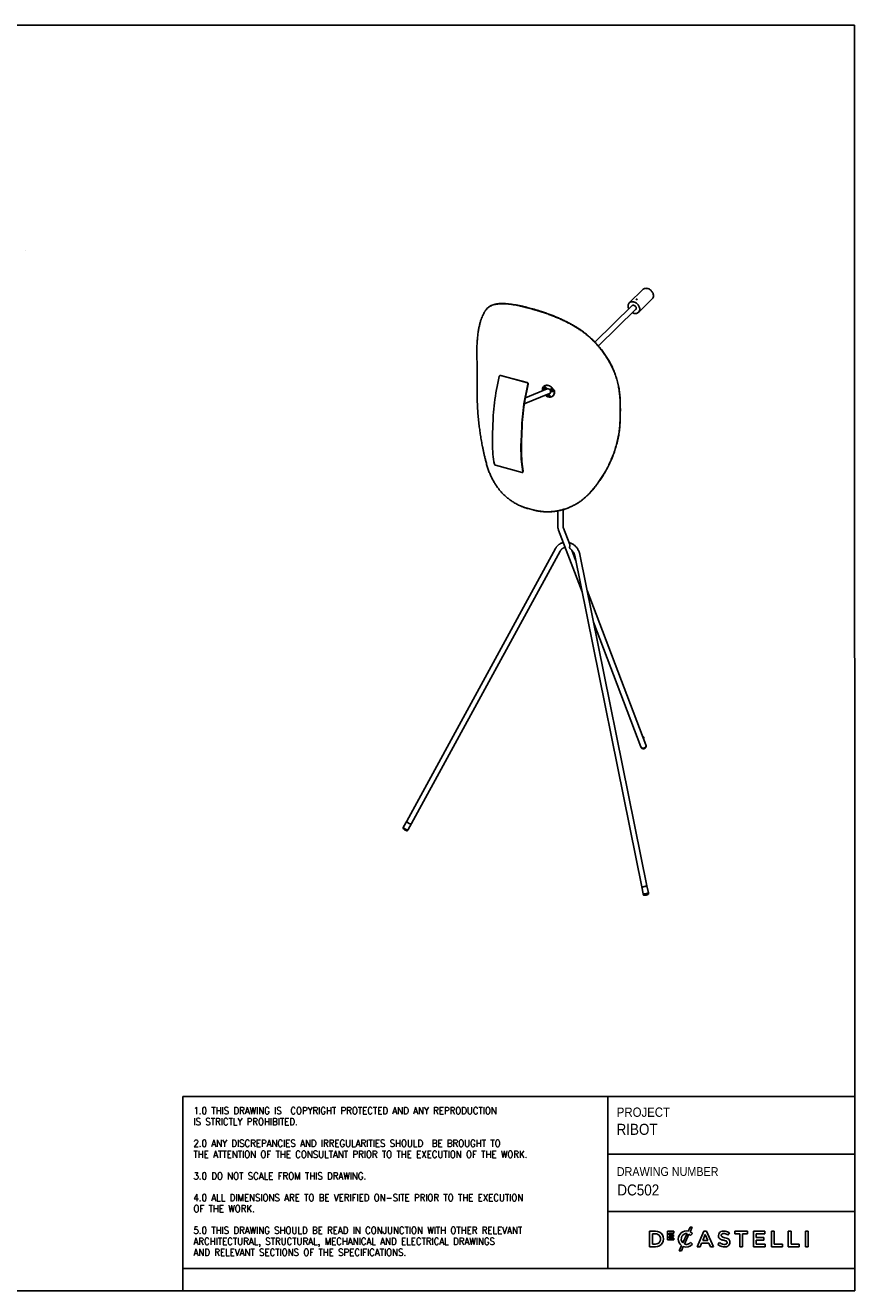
# Model space of a CAD drawing. Header units: millimetres. Extents: x -153 to 5997, y 107 to 4412.
# Tile 7 of 7: x 3174 to 5997, y 107 to 4412. Entities that reach past the tile are written whole.
import ezdxf

# ---------------------------------------------------------------- set-up
doc = ezdxf.new("R2010")
doc.units = ezdxf.units.MM
doc.header["$LTSCALE"] = 15
doc.linetypes.add('SLD-Solido', pattern=[0])
for name, color, linetype in [('NOTE', 3, 'SLD-Solido'), ('QUOTE', 1, 'SLD-Solido'), ('SCHIZZI', 9, 'Continuous')]:
    doc.layers.add(name, color=color, linetype=linetype)
doc.styles.add('SLDTEXTSTYLE0', font='GOTHIC.TTF', dxfattribs={"width": 0.913})
doc.styles.add('SLDTEXTSTYLE1', font='romans__.ttf', dxfattribs={"width": 0.893})

msp = doc.modelspace()

# ---------------------------------------------------------------- linework, layer by layer
for p, q in [((3173.87, 3645.9), (3173.87, 3646.3)), ((5276.18, 3513.12), (5229.51, 3467.57)), ((4899.96, 3446.14), (4882.21, 3450.9)), ((4900.33, 3447.03), (4882.58, 3451.79)), ((5239.67, 3458.62), (5112.26, 3334.26)), ((5124.4, 3320.95), (5252.25, 3445.74)), ((5260.95, 3435.36), (5307.61, 3480.92)), ((4792.26, 3220.29), (4791.06, 3220.45)), ((4881.71, 3196.16), (4791.5, 3220.36)), ((4792.26, 3220.27), (4792.71, 3220.21)), ((4882.92, 3196.01), (4792.71, 3220.21)), ((4872.34, 3124.05), (4958.47, 3159.63)), ((4949.55, 3175.42), (4875.81, 3144.96)), ((4939.66, 3184.66), (4938.3, 3183.33)), ((4939.38, 3180.26), (4939.15, 3180.03)), ((4942.77, 3180.1), (4939.89, 3175.25)), ((4940.13, 3175.48), (4939.89, 3175.25)), ((4940.56, 3176.04), (4940.13, 3175.48)), ((4943.04, 3180.22), (4940.56, 3176.04)), ((4940.69, 3174.66), (4943.57, 3179.51)), ((4942.77, 3180.1), (4943.01, 3180.33)), ((4943.01, 3180.33), (4943.04, 3180.22)), ((4943.8, 3179.73), (4943.57, 3179.51)), ((4944.32, 3174.73), (4944.55, 3174.96)), ((4951.71, 3156.38), (4951.48, 3156.15)), ((4955.11, 3156.22), (4952.23, 3151.37)), ((4952.46, 3151.6), (4952.23, 3151.37)), ((4952.89, 3152.16), (4952.46, 3151.6)), ((4955.37, 3156.34), (4952.89, 3152.16)), ((4953.02, 3150.78), (4955.9, 3155.63)), ((4955.11, 3156.22), (4955.34, 3156.45)), ((4955.34, 3156.45), (4955.37, 3156.34)), ((4956.13, 3155.85), (4955.9, 3155.63)), ((4956.65, 3150.85), (4956.88, 3151.08)), ((4960.58, 3161.18), (4961.02, 3161.45)), ((4960.99, 3161.75), (4961.33, 3161.95)), ((4961.95, 3164.81), (4962.08, 3165.09)), ((4963.89, 3173.68), (4963.66, 3173.45)), ((4967.28, 3173.53), (4964.4, 3168.68)), ((4964.64, 3168.91), (4964.4, 3168.68)), ((4965.07, 3169.47), (4964.64, 3168.91)), ((4967.55, 3173.65), (4965.07, 3169.47)), ((4965.2, 3168.08), (4968.08, 3172.93)), ((4967.28, 3173.53), (4967.52, 3173.76)), ((4967.52, 3173.76), (4967.55, 3173.65)), ((4968.31, 3173.16), (4968.08, 3172.93)), ((4968.82, 3168.16), (4969.06, 3168.39)), ((4969.73, 3151.13), (4971.09, 3152.46)), ((4766.3, 3074.33), (4764.07, 3020.68)), ((4863.58, 3048.24), (4861.36, 2994.59)), ((4864.98, 3049.38), (4862.75, 2995.73)), ((4864.63, 2890.83), (4774.42, 2915.03)), ((4867.43, 2891.41), (4868.76, 2893.47)), ((4884.77, 2767.97), (4902.52, 2763.21)), ((4885.14, 2767.81), (4902.89, 2763.05)), ((4986.55, 2760.09), (4986.55, 2708.21)), ((5004.55, 2708.21), (5004.55, 2764.33)), ((4988.66, 2694.83), (5068.89, 2483.94)), ((5026.78, 2645.24), (5005.49, 2701.23)), ((4978.67, 2631.95), (4472.32, 1704.72)), ((5046.99, 2592.12), (5034.01, 2626.26)), ((4488.11, 1696.09), (4994.46, 2623.32)), ((5043.8, 2607.9), (5271.87, 1481.07)), ((5289.51, 1484.64), (5061.44, 2611.47)), ((5286.18, 1963.39), (5086.24, 2488.96)), ((5108.13, 2380.78), (5269.35, 1956.99)), ((5277.42, 1986.41), (5277.74, 1987.32)), ((5278.57, 1986.73), (5278.99, 1987.52)), ((5269.35, 1956.99), (5270.13, 1954.94)), ((5286.96, 1961.34), (5286.18, 1963.39)), ((4461.39, 1684.71), (4459.78, 1681.77)), ((4472.32, 1704.72), (4461.39, 1684.71)), ((4477.19, 1676.09), (4488.11, 1696.09)), ((4475.53, 1673.06), (4475.58, 1673.14)), ((4475.58, 1673.14), (4477.19, 1676.09)), ((5271.87, 1481.07), (5276.79, 1456.75)), ((5289.48, 1484.5), (5289.51, 1484.64)), ((5294.43, 1460.33), (5289.51, 1484.64)), ((5276.79, 1456.75), (5277.51, 1453.18)), ((5278.69, 1452.51), (5278.29, 1452.57)), ((5294.4, 1460.19), (5294.43, 1460.33)), ((5295.16, 1456.75), (5294.43, 1460.33))]:
    msp.add_line(p, q)
at = {"flags": 128}
for points in [[(5311.8, 3491.68), (5311.63, 3494.14), (5311.15, 3496.65), (5310.37, 3499.16), (5309.3, 3501.64), (5307.96, 3504.05), (5306.36, 3506.34), (5304.53, 3508.49), (5302.5, 3510.46), (5300.31, 3512.21), (5297.98, 3513.73), (5295.56, 3514.98), (5293.08, 3515.95), (5290.58, 3516.62), (5288.1, 3516.98), (5285.68, 3517.03), (5283.36, 3516.76), (5281.18, 3516.18), (5279.16, 3515.29), (5277.34, 3514.12), (5276.18, 3513.12)], [(5265.13, 3446.13), (5264.96, 3448.59), (5264.49, 3451.1), (5263.7, 3453.61), (5262.63, 3456.09), (5261.29, 3458.5), (5259.69, 3460.79), (5257.86, 3462.94), (5255.83, 3464.91), (5253.64, 3466.66), (5251.31, 3468.18), (5248.89, 3469.43), (5246.41, 3470.4), (5243.91, 3471.07), (5241.43, 3471.43), (5239.01, 3471.48), (5236.69, 3471.21), (5234.51, 3470.63), (5232.49, 3469.74), (5230.67, 3468.57), (5229.09, 3467.13), (5227.76, 3465.44), (5226.7, 3463.54), (5225.94, 3461.44), (5225.48, 3459.18), (5225.33, 3456.8), (5225.5, 3454.34), (5225.97, 3451.83), (5226.75, 3449.32), (5227.76, 3446.99)], [(5253.28, 3449.31), (5253.11, 3450.92), (5252.61, 3452.56), (5251.82, 3454.15), (5250.75, 3455.64), (5249.46, 3456.95), (5248, 3458.04), (5246.42, 3458.86), (5244.79, 3459.37), (5243.18, 3459.57), (5241.66, 3459.43), (5240.28, 3458.96), (5239.1, 3458.19), (5238.21, 3457.19)], [(5240.33, 3434.11), (5241.57, 3433.5), (5244.05, 3432.53), (5246.55, 3431.86), (5249.03, 3431.5), (5251.45, 3431.46), (5253.77, 3431.72), (5255.95, 3432.31), (5257.97, 3433.19), (5259.78, 3434.36), (5261.37, 3435.8), (5262.7, 3437.49), (5263.76, 3439.4), (5264.52, 3441.49), (5264.98, 3443.75), (5265.13, 3446.13)], [(4711.13, 3276.69), (4711.58, 3266.17), (4711.91, 3255.52), (4712.13, 3244.75), (4712.23, 3233.87), (4712.21, 3222.87), (4712.08, 3211.76), (4711.83, 3200.55), (4711.46, 3189.23)], [(4787.02, 3217.43), (4784.4, 3206.15), (4781.94, 3194.87), (4779.64, 3183.61), (4777.51, 3172.36), (4775.56, 3161.15), (4773.77, 3149.99), (4772.17, 3138.89), (4770.74, 3127.87), (4769.49, 3116.94), (4768.42, 3106.1), (4767.53, 3095.39), (4766.82, 3084.79), (4766.3, 3074.33)], [(4884.31, 3191.33), (4881.68, 3180.06), (4879.22, 3168.78), (4876.93, 3157.51), (4874.8, 3146.26), (4872.84, 3135.05), (4871.06, 3123.89), (4869.45, 3112.8), (4868.02, 3101.78), (4866.77, 3090.84), (4865.7, 3080.01), (4864.81, 3069.29), (4864.11, 3058.69), (4863.58, 3048.24)], [(4885.51, 3191.18), (4882.91, 3180), (4880.47, 3168.83), (4878.2, 3157.66), (4876.09, 3146.52), (4874.15, 3135.41), (4872.39, 3124.35), (4870.79, 3113.35), (4869.38, 3102.43), (4868.14, 3091.6), (4867.08, 3080.86), (4866.2, 3070.24), (4865.5, 3059.74), (4864.98, 3049.38)], [(4943.7, 3153.53), (4945.6, 3152.03), (4947.93, 3150.52), (4950.35, 3149.26), (4952.83, 3148.3), (4955.33, 3147.63), (4957.81, 3147.26), (4960.23, 3147.22), (4962.55, 3147.49), (4964.74, 3148.07), (4966.75, 3148.95), (4968.57, 3150.12), (4970.15, 3151.56), (4971.48, 3153.25), (4972.54, 3155.16), (4973.3, 3157.26), (4973.76, 3159.51), (4973.91, 3161.89), (4973.74, 3164.35), (4973.27, 3166.86), (4972.49, 3169.37), (4971.41, 3171.85), (4970.07, 3174.26), (4968.47, 3176.55), (4966.64, 3178.7), (4964.61, 3180.67), (4962.42, 3182.42), (4960.09, 3183.94), (4957.67, 3185.19), (4955.19, 3186.16), (4952.69, 3186.83), (4950.21, 3187.19), (4947.79, 3187.24), (4945.47, 3186.97), (4943.29, 3186.39), (4941.27, 3185.51), (4939.46, 3184.34), (4937.87, 3182.89), (4936.54, 3181.21), (4935.48, 3179.3), (4934.72, 3177.2), (4934.26, 3174.94), (4934.11, 3172.57), (4934.11, 3172.57)], [(4934.11, 3172.57), (4934.28, 3170.1), (4934.42, 3169.17)], [(4944.19, 3180.88), (4943.05, 3181.65), (4941.82, 3182.16), (4940.58, 3182.36), (4939.42, 3182.25), (4938.4, 3181.84), (4937.6, 3181.15), (4937.05, 3180.21), (4936.79, 3179.11), (4936.85, 3177.89), (4937.21, 3176.64), (4937.86, 3175.44), (4938.75, 3174.36), (4939.83, 3173.47), (4941.03, 3172.82), (4942.27, 3172.46), (4942.35, 3172.45)], [(4939.89, 3175.25), (4939.14, 3176.15), (4938.64, 3177.17), (4938.46, 3178.21), (4938.61, 3179.17), (4939.07, 3179.95), (4939.8, 3180.46), (4940.72, 3180.67), (4941.75, 3180.55), (4942.77, 3180.1)], [(4943.57, 3179.51), (4944.32, 3178.61), (4944.82, 3177.59), (4945, 3176.55), (4944.86, 3175.59), (4944.39, 3174.81), (4943.66, 3174.3), (4942.74, 3174.09), (4941.71, 3174.21), (4940.69, 3174.66)], [(4943.8, 3179.73), (4944.56, 3178.84), (4945.05, 3177.82), (4945.24, 3176.78), (4945.09, 3175.82), (4944.63, 3175.04), (4944.55, 3174.96)], [(4949.22, 3155.81), (4949.11, 3154.83), (4949.27, 3153.59), (4949.73, 3152.35), (4950.46, 3151.18), (4951.42, 3150.15), (4952.55, 3149.34), (4953.77, 3148.79), (4955.01, 3148.53), (4956.19, 3148.59), (4957.23, 3148.95), (4958.08, 3149.6), (4958.67, 3150.5), (4958.98, 3151.58), (4958.97, 3152.78), (4958.66, 3154.03), (4958.06, 3155.25), (4957.21, 3156.36), (4956.16, 3157.28), (4954.97, 3157.97), (4954.72, 3158.08)], [(4952.23, 3151.37), (4951.47, 3152.27), (4950.97, 3153.29), (4950.79, 3154.33), (4950.94, 3155.29), (4951.4, 3156.07), (4952.13, 3156.58), (4953.05, 3156.79), (4954.08, 3156.67), (4955.11, 3156.22)], [(4955.9, 3155.63), (4956.66, 3154.73), (4957.15, 3153.71), (4957.33, 3152.67), (4957.19, 3151.71), (4956.73, 3150.93), (4956, 3150.42), (4955.07, 3150.21), (4954.04, 3150.33), (4953.02, 3150.78)], [(4956.13, 3155.85), (4956.89, 3154.96), (4957.38, 3153.94), (4957.57, 3152.9), (4957.42, 3151.94), (4956.96, 3151.16), (4956.88, 3151.08)], [(4957.48, 3159.22), (4958.52, 3159.52), (4959.74, 3160.16), (4960.74, 3161.08), (4961.48, 3162.23), (4961.93, 3163.58), (4962.08, 3165.06), (4961.92, 3166.63), (4961.7, 3167.51)], [(4968.73, 3165.98), (4969.72, 3166.44), (4970.49, 3167.18), (4970.99, 3168.14), (4971.19, 3169.28), (4971.08, 3170.5), (4970.67, 3171.75), (4969.98, 3172.94), (4969.05, 3173.99), (4967.95, 3174.85), (4966.74, 3175.44), (4965.5, 3175.75), (4964.3, 3175.75), (4963.23, 3175.44), (4962.35, 3174.83), (4961.71, 3173.97), (4961.35, 3172.92), (4961.31, 3171.73), (4961.57, 3170.48), (4962.13, 3169.25), (4962.94, 3168.12), (4963.96, 3167.16), (4965.13, 3166.43), (4966.36, 3165.97), (4967.59, 3165.82), (4968.73, 3165.98)], [(4964.4, 3168.68), (4963.65, 3169.57), (4963.15, 3170.59), (4962.97, 3171.64), (4963.11, 3172.59), (4963.58, 3173.37), (4964.31, 3173.89), (4965.23, 3174.1), (4966.26, 3173.97), (4967.28, 3173.53)], [(4968.08, 3172.93), (4968.83, 3172.04), (4969.33, 3171.02), (4969.51, 3169.97), (4969.37, 3169.02), (4968.9, 3168.24), (4968.17, 3167.72), (4967.25, 3167.51), (4966.22, 3167.64), (4965.2, 3168.08)], [(4969.73, 3170.44), (4969.89, 3170.77), (4970, 3171.6), (4969.78, 3172.5), (4969.26, 3173.34), (4968.51, 3174.02), (4967.64, 3174.44), (4966.75, 3174.55), (4965.98, 3174.32), (4965.96, 3174.31)], [(4968.31, 3173.16), (4969.07, 3172.26), (4969.56, 3171.24), (4969.75, 3170.2), (4969.6, 3169.24), (4969.14, 3168.47), (4969.06, 3168.39)], [(4971.13, 3152.49), (4971.55, 3152.93), (4972.88, 3154.62), (4973.94, 3156.52), (4974.7, 3158.62), (4975.16, 3160.88), (4975.31, 3163.26), (4975.14, 3165.72), (4974.67, 3168.23), (4973.89, 3170.74), (4973.57, 3171.54)], [(5197.89, 3058.75), (5198.26, 3070.06), (5198.5, 3081.27), (5198.64, 3092.38), (5198.65, 3103.38), (5198.56, 3114.27), (5198.34, 3125.04), (5198.01, 3135.68), (5197.56, 3146.2)], [(5198.36, 3059.13), (5198.72, 3070.47), (5198.97, 3081.7), (5199.1, 3092.82), (5199.12, 3103.84), (5199.02, 3114.74), (5198.81, 3125.52), (5198.47, 3136.19), (5198.03, 3146.72)], [(4764.07, 3020.68), (4763.74, 3010.45), (4763.58, 3000.38), (4763.61, 2990.48), (4763.82, 2980.76), (4764.21, 2971.23), (4764.78, 2961.91), (4765.53, 2952.8), (4766.46, 2943.92), (4767.58, 2935.28), (4768.86, 2926.88), (4770.33, 2918.74)], [(4861.36, 2994.59), (4861.02, 2984.35), (4860.87, 2974.28), (4860.89, 2964.38), (4861.1, 2954.66), (4861.49, 2945.13), (4862.06, 2935.81), (4862.82, 2926.71), (4863.75, 2917.83), (4864.86, 2909.18), (4866.15, 2900.79), (4867.61, 2892.64)], [(4862.75, 2995.73), (4862.42, 2985.59), (4862.27, 2975.6), (4862.29, 2965.79), (4862.5, 2956.16), (4862.89, 2946.72), (4863.45, 2937.48), (4864.2, 2928.46), (4865.12, 2919.66), (4866.22, 2911.1), (4867.5, 2902.77), (4868.95, 2894.71)], [(4860.39, 2776.39), (4860.59, 2776.3), (4860.79, 2776.21)], [(5275.54, 1991.34), (5276.03, 1991), (5277.1, 1990.11), (5277.93, 1989.2), (5278.48, 1988.31), (5278.71, 1987.5), (5278.61, 1986.81), (5278.19, 1986.28), (5277.58, 1985.98)], [(5275.84, 1990.56), (5276.52, 1989.97), (5277.24, 1989.14), (5277.68, 1988.34), (5277.8, 1987.63), (5277.74, 1987.32)], [(5269.35, 1956.99), (5269.82, 1956.04), (5270.74, 1954.87), (5271.95, 1953.92), (5273.4, 1953.23), (5275.03, 1952.82), (5276.76, 1952.72), (5278.54, 1952.92), (5280.29, 1953.42), (5281.94, 1954.19), (5283.41, 1955.21), (5284.65, 1956.44), (5285.61, 1957.82), (5286.25, 1959.29), (5286.54, 1960.81), (5286.48, 1962.29), (5286.18, 1963.39)], [(5270.13, 1954.94), (5270.6, 1953.99), (5271.52, 1952.82), (5272.73, 1951.87), (5274.18, 1951.18), (5275.8, 1950.77), (5277.54, 1950.67), (5279.32, 1950.87), (5281.07, 1951.37), (5282.71, 1952.14), (5284.19, 1953.17), (5285.43, 1954.39), (5286.39, 1955.77), (5287.03, 1957.24), (5287.32, 1958.76), (5287.26, 1960.24), (5286.96, 1961.34)], [(5274.02, 1953.03), (5275.7, 1952.75), (5277.46, 1952.76), (5279.24, 1953.08), (5280.96, 1953.69), (5282.54, 1954.57), (5283.93, 1955.68), (5285.07, 1956.97), (5285.9, 1958.39), (5286.41, 1959.89), (5286.56, 1961.4), (5286.35, 1962.86), (5286.18, 1963.39)], [(4474.85, 1672.56), (4474.8, 1672.52), (4474.09, 1672.1), (4473.11, 1671.9), (4471.9, 1671.9), (4470.51, 1672.12), (4469, 1672.54), (4467.42, 1673.14), (4465.85, 1673.91), (4464.34, 1674.81), (4462.96, 1675.8), (4461.76, 1676.85), (4460.8, 1677.9), (4460.12, 1678.92), (4459.73, 1679.87), (4459.65, 1680.53)], [(4461.39, 1684.71), (4461.21, 1684.13), (4461.28, 1683.27), (4461.68, 1682.29), (4462.39, 1681.24), (4463.38, 1680.15), (4464.61, 1679.07), (4466.04, 1678.04), (4467.6, 1677.11), (4469.23, 1676.32), (4470.86, 1675.69), (4472.42, 1675.26), (4473.86, 1675.03), (4475.11, 1675.03), (4476.12, 1675.24), (4476.86, 1675.67), (4477.19, 1676.09)], [(4477.19, 1676.09), (4476.75, 1675.58), (4475.96, 1675.19), (4474.9, 1675.01), (4473.61, 1675.06), (4472.15, 1675.32), (4470.56, 1675.79), (4468.93, 1676.45), (4467.31, 1677.27), (4465.77, 1678.22), (4464.37, 1679.26), (4463.18, 1680.35), (4462.24, 1681.43), (4461.58, 1682.48), (4461.24, 1683.44), (4461.23, 1684.27), (4461.39, 1684.71)], [(4488.11, 1696.09), (4487.61, 1695.54), (4486.79, 1695.17), (4485.71, 1695.02), (4484.4, 1695.08), (4482.92, 1695.37), (4481.33, 1695.86), (4479.69, 1696.54), (4478.07, 1697.37), (4476.55, 1698.33), (4475.17, 1699.38), (4474, 1700.47), (4473.08, 1701.55), (4472.46, 1702.59), (4472.15, 1703.54), (4472.17, 1704.36), (4472.32, 1704.72)], [(4488.11, 1696.09), (4487.67, 1695.59), (4486.89, 1695.2), (4485.83, 1695.02), (4484.54, 1695.07), (4483.07, 1695.33), (4481.49, 1695.8), (4479.85, 1696.46), (4478.23, 1697.28), (4476.69, 1698.23), (4475.3, 1699.27), (4474.11, 1700.35), (4473.16, 1701.44), (4472.51, 1702.49), (4472.17, 1703.45), (4472.16, 1704.28), (4472.32, 1704.72)], [(5271.87, 1481.07), (5272.07, 1480.9), (5272.62, 1480.79), (5273.5, 1480.76), (5274.67, 1480.83), (5276.1, 1480.97), (5277.71, 1481.19), (5279.44, 1481.48), (5281.22, 1481.83), (5282.99, 1482.22), (5284.65, 1482.63), (5286.16, 1483.05), (5287.44, 1483.47), (5288.45, 1483.86), (5289.14, 1484.21), (5289.48, 1484.5)], [(5288.08, 1483.71), (5286.96, 1483.3), (5285.58, 1482.88), (5284.01, 1482.46), (5282.29, 1482.06), (5280.51, 1481.68), (5278.74, 1481.36), (5277.05, 1481.09), (5275.5, 1480.9), (5274.17, 1480.79), (5273.11, 1480.76), (5272.36, 1480.82), (5271.94, 1480.96), (5271.87, 1481.07)], [(5276.79, 1456.75), (5276.99, 1456.58), (5277.54, 1456.47), (5278.42, 1456.45), (5279.6, 1456.51), (5281.02, 1456.66), (5282.63, 1456.88), (5284.36, 1457.17), (5286.15, 1457.51), (5287.91, 1457.9), (5289.58, 1458.31), (5291.08, 1458.74), (5292.36, 1459.15), (5293.37, 1459.54), (5294.06, 1459.89), (5294.4, 1460.19)], [(5276.79, 1456.75), (5276.79, 1456.75), (5277.03, 1456.57), (5277.61, 1456.47)], [(5277.61, 1456.47), (5278.52, 1456.45), (5279.73, 1456.52), (5281.17, 1456.67), (5282.8, 1456.9), (5284.54, 1457.2), (5286.32, 1457.55), (5288.08, 1457.94), (5289.73, 1458.36), (5291.22, 1458.78), (5292.48, 1459.19), (5293.45, 1459.58), (5294.11, 1459.92), (5294.41, 1460.21), (5294.43, 1460.33)], [(5294.96, 1456.19), (5294.94, 1456.14), (5294.64, 1455.86), (5294.01, 1455.52), (5293.06, 1455.15), (5291.85, 1454.75), (5290.41, 1454.34), (5288.81, 1453.94), (5287.11, 1453.56), (5285.39, 1453.22), (5283.7, 1452.93), (5282.13, 1452.71), (5280.73, 1452.57), (5279.57, 1452.5), (5278.69, 1452.51)]]:
    msp.add_lwpolyline(points, dxfattribs=at)
for centre, radius, start, end in [((5297.19, 3491.16), 14.62, 315.49834, 2.02256), ((5247.55, 3449.05), 5.74, 304.37066, 2.59736), ((4941.24, 3177.94), 2.97, 53.59331, 128.76038), ((4943.43, 3179.03), 4.14, 226.14888, 237.58139), ((4942.52, 3178.64), 2.48, 44.96885, 115.55001), ((4941, 3176.68), 4.09, 47.49884, 60.00192), ((4940.99, 3176.25), 5.63, 336.63763, 55.30968), ((4942.77, 3178.15), 2.71, 335.20049, 56.27048), ((4953.57, 3154.06), 2.97, 53.59331, 128.76038), ((4955.76, 3155.15), 4.14, 226.14888, 237.58139), ((4954.84, 3154.25), 2.94, 337.55275, 111.05732), ((4953.33, 3152.8), 4.09, 48.1508, 60.00567), ((4965.75, 3171.36), 2.97, 53.59331, 128.76038), ((4967.93, 3172.45), 4.14, 226.14888, 237.58139), ((4965.51, 3170.11), 4.09, 48.1508, 60.00567), ((5275.51, 1959.53), 6.66, 202.39583, 257.07499), ((5277.4, 1961.15), 10.49, 266.44804, 315.208), ((5287.77, 1485.74), 2.06, 278.63287, 327.67453), ((5282.61, 1473.37), 21.25, 258.26836, 263.21687), ((5282.61, 1473.37), 21.25, 263.79869, 271.29087), ((5280.01, 1486.08), 33.85, 270.70055, 292.46059), ((5282.61, 1473.37), 21.25, 291.59335, 299.08553), ((5282.61, 1473.37), 21.25, 299.66735, 304.61585)]:
    msp.add_arc(centre, radius, start, end)
for start_param, end_param in [(5.4591601, 6.0498342), (2.9082416, 5.4591601)]:
    msp.add_ellipse((4954.01, 3167.53), major_axis=(-5.86, 7.05), ratio=0.7635278, start_param=start_param, end_param=end_param)
for points, knots in [([(4742.19, 3444.37), (4741.69, 3443.66), (4740.75, 3442.32), (4739.43, 3440.38), (4738.3, 3438.66), (4737.24, 3436.98), (4735.83, 3434.59), (4734.02, 3431.33), (4731.41, 3426.17), (4728.47, 3419.58), (4725.16, 3410.79), (4722.03, 3400.8), (4719.18, 3389.49), (4716.64, 3376.89), (4714.48, 3362.86), (4712.76, 3347.34), (4711.56, 3330.95), (4710.89, 3313.7), (4710.7, 3295.67), (4710.99, 3283.02), (4711.13, 3276.69)], [0, 0, 0, 0, 0.0213477, 0.0402268, 0.0566379, 0.070582, 0.0875027, 0.1219506, 0.1567871, 0.218331, 0.2799993, 0.3533944, 0.4266798, 0.4999639, 0.5833782, 0.6667719, 0.7499779, 0.8331491, 0.9164389, 1, 1, 1, 1]), ([(4742.6, 3445.18), (4742.1, 3444.46), (4741.16, 3443.12), (4739.85, 3441.18), (4738.72, 3439.46), (4737.66, 3437.77), (4736.4, 3435.64), (4735.48, 3433.96), (4734.92, 3432.91)], [0, 0, 0, 0, 0.1860339, 0.3505564, 0.4935727, 0.6150909, 0.762552, 1, 1, 1, 1]), ([(4882.21, 3450.9), (4880.63, 3451.32), (4877.7, 3452.09), (4873.66, 3453.13), (4869.92, 3454.06), (4866.23, 3454.95), (4862.36, 3455.85), (4858.49, 3456.71), (4852.43, 3458.02), (4844.28, 3459.64), (4833.8, 3461.43), (4823.29, 3462.91), (4812.84, 3463.98), (4802.93, 3464.56), (4793.58, 3464.63), (4784.82, 3464.17), (4776.69, 3463.16), (4769.22, 3461.56), (4762.43, 3459.39), (4756.33, 3456.62), (4750.94, 3453.22), (4746.15, 3449.21), (4743.52, 3445.99), (4742.19, 3444.37)], [0, 0, 0, 0, 0.0234853, 0.0436898, 0.0606186, 0.0799763, 0.0999705, 0.1200014, 0.1400098, 0.1949623, 0.2500218, 0.3126541, 0.3750215, 0.4373896, 0.5000242, 0.5626569, 0.6250243, 0.6873921, 0.7500262, 0.8117081, 0.8737595, 0.9364396, 1, 1, 1, 1]), ([(4882.58, 3451.79), (4881, 3452.2), (4878.07, 3452.97), (4874.03, 3454.01), (4870.29, 3454.95), (4866.6, 3455.83), (4862.73, 3456.73), (4858.86, 3457.59), (4852.79, 3458.9), (4844.65, 3460.52), (4834.18, 3462.31), (4823.66, 3463.79), (4813.22, 3464.86), (4803.31, 3465.43), (4793.96, 3465.49), (4785.2, 3465.03), (4777.08, 3464.01), (4769.61, 3462.41), (4762.83, 3460.23), (4756.73, 3457.45), (4751.35, 3454.05), (4746.56, 3450.02), (4743.93, 3446.8), (4742.6, 3445.18)], [0, 0, 0, 0, 0.0234749, 0.0436705, 0.0605918, 0.0799411, 0.0999267, 0.119949, 0.1399492, 0.1948797, 0.2499193, 0.3125317, 0.3748831, 0.4372397, 0.4998674, 0.5624988, 0.6248705, 0.6872486, 0.7498992, 0.8116035, 0.8736835, 0.9363985, 1, 1, 1, 1]), ([(5095.33, 3349.64), (5092.15, 3352.47), (5085.85, 3358.08), (5075.63, 3366.12), (5064.99, 3373.83), (5053.79, 3381.23), (5042.11, 3388.36), (5029.98, 3395.21), (5017.49, 3401.75), (5004.71, 3407.99), (4991.7, 3413.93), (4978.56, 3419.53), (4965.32, 3424.81), (4951.52, 3429.97), (4937.22, 3434.95), (4925.88, 3438.6), (4917.98, 3441.01), (4913.66, 3442.3), (4909.39, 3443.53), (4904.9, 3444.79), (4901.69, 3445.67), (4899.96, 3446.14)], [0, 0, 0, 0, 0.06356145, 0.12624253, 0.18829486, 0.24997776, 0.31261281, 0.37498163, 0.43735, 0.49998374, 0.56261926, 0.62498841, 0.6873568, 0.74999005, 0.82003485, 0.89001787, 0.91202886, 0.93400161, 0.95266189, 0.97434627, 1, 1, 1, 1]), ([(5095.74, 3350.45), (5092.56, 3353.28), (5086.25, 3358.9), (5076.04, 3366.95), (5065.38, 3374.66), (5054.19, 3382.07), (5042.51, 3389.21), (5030.37, 3396.06), (5017.88, 3402.61), (5005.09, 3408.86), (4992.08, 3414.79), (4978.93, 3420.4), (4965.7, 3425.69), (4951.89, 3430.85), (4937.59, 3435.83), (4926.25, 3439.49), (4918.35, 3441.9), (4914.03, 3443.18), (4909.76, 3444.42), (4905.27, 3445.67), (4902.06, 3446.55), (4900.33, 3447.03)], [0, 0, 0, 0, 0.0636025, 0.1263185, 0.1883995, 0.2501048, 0.3127564, 0.3751355, 0.4375082, 0.5001405, 0.5627693, 0.6251268, 0.6874792, 0.7500926, 0.8201116, 0.890066, 0.9120675, 0.9340308, 0.9526828, 0.9743576, 1, 1, 1, 1]), ([(5255.26, 3480.63), (5255.42, 3480.58), (5255.73, 3480.47), (5256.03, 3480.21), (5256.17, 3479.91), (5256.11, 3479.61), (5255.88, 3479.34), (5255.49, 3479.15), (5254.98, 3479.03), (5254.42, 3479.01), (5253.87, 3479.08), (5253.39, 3479.23), (5253.03, 3479.43), (5252.84, 3479.69), (5252.83, 3479.96), (5253.01, 3480.23), (5253.35, 3480.47), (5253.83, 3480.64), (5254.38, 3480.73), (5254.87, 3480.72), (5255.15, 3480.66), (5255.26, 3480.63)], [0, 0, 0, 0, 0.0535905, 0.1071776, 0.1608548, 0.2145917, 0.2682304, 0.3217661, 0.3753548, 0.4290697, 0.4827872, 0.5363801, 0.5899155, 0.6435495, 0.6972853, 0.750967, 0.8045227, 0.8580772, 0.911757, 0.9654933, 1, 1, 1, 1]), ([(4734.91, 3432.93), (4734.83, 3432.78), (4734.67, 3432.48), (4734.51, 3432.18), (4734.43, 3432.03)], [0, 0, 0, 0, 0.500005, 1, 1, 1, 1]), ([(5197.56, 3146.2), (5197.01, 3152.65), (5195.91, 3165.52), (5192.64, 3184.47), (5188.21, 3203.09), (5182.5, 3221.33), (5175.57, 3239.18), (5167.87, 3255.64), (5159.66, 3270.76), (5151.13, 3284.61), (5141.81, 3298.1), (5133.12, 3309.39), (5125.39, 3318.65), (5118.88, 3326.02), (5113.06, 3332.25), (5108.3, 3337.15), (5104.41, 3341), (5100.17, 3345.1), (5097.04, 3348.04), (5095.33, 3349.64)], [0, 0, 0, 0, 0.0835609, 0.1668506, 0.2500216, 0.3332273, 0.4166209, 0.500035, 0.5699892, 0.6399403, 0.709979, 0.7800681, 0.8211105, 0.8622394, 0.9035973, 0.9274251, 0.9471388, 0.9712258, 1, 1, 1, 1]), ([(5198.03, 3146.72), (5197.47, 3153.18), (5196.37, 3166.07), (5193.1, 3185.05), (5188.66, 3203.69), (5182.95, 3221.96), (5176.02, 3239.83), (5168.32, 3256.32), (5160.1, 3271.46), (5151.56, 3285.34), (5142.24, 3298.84), (5133.55, 3310.14), (5125.82, 3319.42), (5119.3, 3326.8), (5113.48, 3333.03), (5108.71, 3337.94), (5104.83, 3341.8), (5100.59, 3345.9), (5097.45, 3348.84), (5095.74, 3350.45)], [0, 0, 0, 0, 0.0835724, 0.1668729, 0.2500536, 0.3332675, 0.4166672, 0.500085, 0.5700401, 0.6399899, 0.7100248, 0.7801076, 0.8211449, 0.8622677, 0.9036184, 0.9274416, 0.9471511, 0.9712326, 1, 1, 1, 1]), ([(4711.46, 3189.23), (4711.37, 3182.15), (4711.18, 3168.02), (4711.52, 3146.22), (4712.34, 3124.07), (4713.68, 3101.57), (4715.55, 3078.78), (4717.81, 3057.01), (4720.38, 3036.38), (4723.2, 3016.95), (4726.41, 2997.51), (4729.53, 2980.78), (4732.38, 2966.76), (4734.85, 2955.43), (4737.09, 2945.72), (4738.95, 2937.99), (4740.5, 2931.86), (4742.22, 2925.29), (4743.48, 2920.53), (4744.16, 2917.93)], [0, 0, 0, 0, 0.0835609, 0.1668506, 0.2500216, 0.3332273, 0.4166209, 0.500035, 0.5699892, 0.6399403, 0.709979, 0.7800681, 0.8211105, 0.8622394, 0.9035973, 0.9274251, 0.9471388, 0.9712258, 1, 1, 1, 1]), ([(4791.5, 3220.36), (4791.09, 3220.43), (4790.28, 3220.55), (4789.05, 3220.17), (4788.01, 3219.4), (4787.32, 3218.42), (4787.11, 3217.71), (4787.02, 3217.43)], [0, 0, 0, 0, 0.2146906, 0.4293813, 0.6440707, 0.8587549, 1, 1, 1, 1]), ([(4884.31, 3191.33), (4884.37, 3191.78), (4884.5, 3192.67), (4884.18, 3194), (4883.49, 3195.12), (4882.61, 3195.85), (4881.97, 3196.08), (4881.71, 3196.16)], [0, 0, 0, 0, 0.2146897, 0.4293798, 0.6440622, 0.8587481, 1, 1, 1, 1]), ([(4882.92, 3196.01), (4883.3, 3195.86), (4884.08, 3195.56), (4884.97, 3194.61), (4885.53, 3193.41), (4885.69, 3192.2), (4885.56, 3191.47), (4885.51, 3191.18)], [0, 0, 0, 0, 0.2146906, 0.4293812, 0.6440705, 0.8587545, 1, 1, 1, 1]), ([(4942.31, 3180.59), (4942.34, 3180.6), (4942.57, 3180.69), (4943.13, 3180.58), (4943.86, 3180.28), (4944.49, 3179.69), (4944.91, 3178.99), (4945.06, 3178.35), (4944.98, 3178.03), (4944.95, 3177.92)], [0, 0, 0, 0, 0.0242236, 0.2018091, 0.3796923, 0.5572581, 0.7352803, 0.9127032, 1, 1, 1, 1]), ([(4954.6, 3156.68), (4954.63, 3156.69), (4954.86, 3156.79), (4955.43, 3156.68), (4956.15, 3156.38), (4956.78, 3155.78), (4957.19, 3155.07), (4957.33, 3154.48), (4957.26, 3154.2), (4957.25, 3154.15)], [0, 0, 0, 0, 0.0295374, 0.2146107, 0.3999943, 0.5850471, 0.7705755, 0.9554794, 1, 1, 1, 1]), ([(4961.45, 3161.81), (4961.35, 3161.72), (4961.01, 3161.39), (4960.56, 3161.19), (4960.23, 3161.05)], [0, 0, 0, 0, 0.277035, 1, 1, 1, 1]), ([(4966.82, 3174.01), (4966.85, 3174.02), (4967.07, 3174.12), (4967.63, 3174.01), (4968.37, 3173.71), (4968.99, 3173.12), (4969.42, 3172.41), (4969.58, 3171.73), (4969.48, 3171.38), (4969.44, 3171.24)], [0, 0, 0, 0, 0.0253315, 0.1974503, 0.3698576, 0.5419573, 0.7144994, 0.8864606, 1, 1, 1, 1]), ([(5097.3, 2823.2), (5098.56, 2824.65), (5100.93, 2827.39), (5104.23, 2831.26), (5107.07, 2834.64), (5109.76, 2837.92), (5113.41, 2842.49), (5118.13, 2848.6), (5125.09, 2857.99), (5133.12, 2869.56), (5142.51, 2884.28), (5151.73, 2900.22), (5160.61, 2917.4), (5168.97, 2935.69), (5176.63, 2955.09), (5183.42, 2975.56), (5188.98, 2996.21), (5193.27, 3016.99), (5196.39, 3037.87), (5197.39, 3051.78), (5197.89, 3058.75)], [0, 0, 0, 0, 0.0213477, 0.0402268, 0.0566379, 0.070582, 0.0875027, 0.1219506, 0.1567871, 0.218331, 0.2799993, 0.3533944, 0.4266798, 0.4999639, 0.5833782, 0.6667719, 0.7499779, 0.8331491, 0.9164389, 1, 1, 1, 1]), ([(5097.72, 2823.2), (5098.98, 2824.65), (5101.35, 2827.39), (5104.65, 2831.27), (5107.49, 2834.66), (5110.18, 2837.95), (5113.83, 2842.53), (5118.56, 2848.64), (5125.51, 2858.05), (5133.55, 2869.64), (5142.94, 2884.38), (5152.17, 2900.35), (5161.05, 2917.56), (5169.42, 2935.88), (5177.09, 2955.31), (5183.88, 2975.82), (5189.44, 2996.5), (5193.73, 3017.31), (5196.85, 3038.22), (5197.85, 3052.16), (5198.36, 3059.13)], [0, 0, 0, 0, 0.0213426, 0.0402174, 0.0566248, 0.0705659, 0.0874833, 0.121925, 0.1567558, 0.2182917, 0.2799542, 0.353345, 0.4266289, 0.4999139, 0.5833319, 0.6667318, 0.7499459, 0.8331268, 0.9164274, 1, 1, 1, 1]), ([(4744.16, 2917.93), (4745.51, 2913.32), (4748.2, 2904.17), (4753.05, 2890.9), (4758.5, 2878.12), (4764.66, 2865.8), (4771.5, 2853.95), (4779.02, 2842.6), (4787.19, 2831.84), (4795.99, 2821.71), (4805.38, 2812.25), (4815.32, 2803.52), (4825.79, 2795.54), (4837.21, 2788.05), (4849.58, 2781.18), (4859.87, 2776.51), (4867.26, 2773.6), (4871.36, 2772.1), (4875.48, 2770.72), (4879.88, 2769.38), (4883.05, 2768.47), (4884.77, 2767.97)], [0, 0, 0, 0, 0.0635614, 0.1262425, 0.1882949, 0.2499778, 0.3126128, 0.3749816, 0.43735, 0.4999837, 0.5626193, 0.6249884, 0.6873568, 0.7499901, 0.8200348, 0.8900179, 0.9120289, 0.9340016, 0.9526619, 0.9743463, 1, 1, 1, 1]), ([(4770.33, 2918.74), (4770.43, 2918.42), (4770.63, 2917.77), (4771.4, 2916.78), (4772.43, 2915.92), (4773.49, 2915.32), (4774.15, 2915.11), (4774.42, 2915.03)], [0, 0, 0, 0, 0.2146897, 0.4293798, 0.6440622, 0.8587481, 1, 1, 1, 1]), ([(4864.63, 2890.83), (4865.02, 2890.75), (4865.8, 2890.6), (4866.76, 2890.79), (4867.42, 2891.28), (4867.69, 2891.94), (4867.64, 2892.44), (4867.61, 2892.64)], [0, 0, 0, 0, 0.2146906, 0.4293813, 0.6440707, 0.8587549, 1, 1, 1, 1]), ([(4868.95, 2894.71), (4868.99, 2894.39), (4869.04, 2893.92), (4868.8, 2893.61), (4868.71, 2893.5)], [0, 0, 0, 0, 0.6573704, 1, 1, 1, 1]), ([(4902.52, 2763.21), (4904.11, 2762.81), (4907.07, 2762.07), (4911.19, 2761.11), (4915.05, 2760.29), (4918.93, 2759.59), (4923.03, 2758.92), (4927.2, 2758.34), (4933.82, 2757.58), (4942.93, 2756.91), (4955.1, 2756.76), (4967.83, 2757.44), (4981.04, 2759.07), (4994.15, 2761.61), (5007.12, 2765.08), (5019.87, 2769.43), (5032.31, 2774.65), (5044.39, 2780.74), (5056.02, 2787.64), (5067.16, 2795.33), (5077.74, 2803.8), (5087.89, 2813.04), (5094.15, 2819.8), (5097.3, 2823.2)], [0, 0, 0, 0, 0.0234853, 0.0436898, 0.0606186, 0.0799763, 0.0999705, 0.1200014, 0.1400098, 0.1949623, 0.2500218, 0.3126541, 0.3750215, 0.4373896, 0.5000242, 0.5626569, 0.6250243, 0.6873921, 0.7500262, 0.8117081, 0.8737595, 0.9364396, 1, 1, 1, 1]), ([(4902.89, 2763.05), (4904.48, 2762.65), (4907.44, 2761.91), (4911.56, 2760.95), (4915.43, 2760.13), (4919.3, 2759.43), (4923.4, 2758.76), (4927.57, 2758.19), (4934.19, 2757.42), (4943.31, 2756.75), (4955.48, 2756.61), (4968.21, 2757.3), (4981.42, 2758.93), (4994.53, 2761.49), (5007.5, 2764.96), (5020.25, 2769.32), (5032.7, 2774.56), (5044.79, 2780.66), (5056.42, 2787.57), (5067.56, 2795.28), (5078.15, 2803.76), (5088.3, 2813.02), (5094.56, 2819.79), (5097.72, 2823.2)], [0, 0, 0, 0, 0.0234749, 0.0436705, 0.0605918, 0.0799411, 0.0999267, 0.119949, 0.1399492, 0.1948797, 0.2499193, 0.3125317, 0.3748831, 0.4372397, 0.4998674, 0.5624988, 0.6248705, 0.6872486, 0.7498992, 0.8116035, 0.8736835, 0.9363985, 1, 1, 1, 1]), ([(4860.83, 2776.29), (4861.67, 2775.9), (4863.9, 2774.86), (4867.64, 2773.46), (4871.73, 2771.94), (4875.85, 2770.56), (4880.25, 2769.21), (4883.42, 2768.31), (4885.14, 2767.81)], [0, 0, 0, 0, 0.10779716, 0.28635756, 0.46460675, 0.61598337, 0.7918917, 1, 1, 1, 1]), ([(4986.55, 2708.21), (4986.55, 2707.67), (4986.57, 2706.05), (4986.73, 2703.45), (4987.12, 2700.46), (4987.73, 2697.56), (4988.35, 2695.74), (4988.66, 2694.83)], [0, 0, 0, 0, 0.1113517, 0.3274095, 0.5471928, 0.7719352, 1, 1, 1, 1]), ([(5005.49, 2701.23), (5005.43, 2701.37), (5005.3, 2701.74), (5005.07, 2702.6), (5004.83, 2703.85), (5004.65, 2705.39), (5004.56, 2706.88), (5004.55, 2707.87), (5004.55, 2708.21)], [0, 0, 0, 0, 0.1133625, 0.2987925, 0.4898534, 0.6881689, 0.8932365, 1, 1, 1, 1]), ([(5004.9, 2652.15), (5004.61, 2652.1), (5003.17, 2651.81), (5000.65, 2650.98), (4997.37, 2649.67), (4994.23, 2648.05), (4991.25, 2646.17), (4988.43, 2644.01), (4985.81, 2641.61), (4983.4, 2638.98), (4981.2, 2636.12), (4979.67, 2633.74), (4978.87, 2632.32), (4978.67, 2631.95)], [0, 0, 0, 0, 0.0255464, 0.1298839, 0.2340464, 0.3381047, 0.4421201, 0.5461597, 0.6502977, 0.7546006, 0.8591233, 0.9639061, 1, 1, 1, 1]), ([(4994.46, 2623.32), (4994.67, 2623.69), (4995.32, 2624.84), (4996.57, 2626.64), (4998.28, 2628.62), (5000.19, 2630.38), (5002.28, 2631.89), (5004.53, 2633.15), (5006.93, 2634.12), (5009.23, 2634.77), (5010.75, 2634.96), (5011.4, 2635.05)], [0, 0, 0, 0, 0.05516579, 0.17397556, 0.29350887, 0.4143007, 0.53638066, 0.65961171, 0.78365061, 0.90791813, 1, 1, 1, 1]), ([(5061.44, 2611.47), (5061.28, 2612.2), (5060.85, 2614.21), (5059.92, 2617.45), (5058.56, 2621.18), (5056.94, 2624.79), (5055.06, 2628.28), (5052.94, 2631.62), (5050.59, 2634.79), (5048.02, 2637.77), (5045.25, 2640.53), (5042.29, 2643.06), (5039.18, 2645.34), (5035.92, 2647.36), (5032.55, 2649.1), (5029.07, 2650.53), (5026.29, 2651.48), (5024.66, 2651.85), (5024.23, 2651.94)], [0, 0, 0, 0, 0.0379224, 0.1049763, 0.1720648, 0.2391884, 0.3063386, 0.3735046, 0.4406776, 0.5078469, 0.5749995, 0.6421198, 0.7091885, 0.7761838, 0.843081, 0.9098542, 0.9764777, 1, 1, 1, 1]), ([(5026.78, 2638.7), (5026.67, 2637.82), (5026.42, 2635.92), (5026.62, 2633.47), (5027.16, 2631.72), (5027.79, 2631.35), (5028.03, 2631.2)], [0, 0, 0, 0, 0.2489914, 0.5336493, 0.8184074, 1, 1, 1, 1]), ([(5026.59, 2645.59), (5026.81, 2644.88), (5027.27, 2643.42), (5027.13, 2640.95), (5026.89, 2639.39), (5026.78, 2638.7)], [0, 0, 0, 0, 0.3453763, 0.7113165, 1, 1, 1, 1]), ([(5027.96, 2631.1), (5028.75, 2630.59), (5030.35, 2629.55), (5032.63, 2627.67), (5034.78, 2625.56), (5036.76, 2623.24), (5038.56, 2620.75), (5040.14, 2618.09), (5041.5, 2615.31), (5042.62, 2612.43), (5043.36, 2609.94), (5043.69, 2608.42), (5043.8, 2607.9)], [0, 0, 0, 0, 0.10327987, 0.20914089, 0.31469145, 0.42001697, 0.52518044, 0.63022717, 0.7351898, 0.84009341, 0.944956, 1, 1, 1, 1]), ([(5278.96, 1987.51), (5278.98, 1987.53), (5279.16, 1987.76), (5279.25, 1988.34), (5279.19, 1989.14), (5278.85, 1989.97), (5278.27, 1990.84), (5277.41, 1991.73), (5276.36, 1992.55), (5275.44, 1993.14), (5274.88, 1993.4), (5274.73, 1993.47)], [0, 0, 0, 0, 0.0114918, 0.1307187, 0.2471864, 0.37308, 0.5141783, 0.6619269, 0.8076697, 0.9516782, 1, 1, 1, 1]), ([(4459.84, 1681.8), (4459.74, 1681.64), (4459.58, 1681.39), (4459.58, 1681.07), (4459.58, 1680.95)], [0, 0, 0, 0, 0.6138323, 1, 1, 1, 1]), ([(4475.1, 1672.6), (4475.25, 1672.71), (4475.42, 1672.83), (4475.49, 1673.01), (4475.5, 1673.04)], [0, 0, 0, 0, 0.8446732, 1, 1, 1, 1]), ([(5277.53, 1453.18), (5277.52, 1453.17), (5277.51, 1453.01), (5277.77, 1452.76), (5278.06, 1452.61), (5278.38, 1452.54), (5278.65, 1452.51), (5278.74, 1452.51)], [0, 0, 0, 0, 0.01998, 0.2621193, 0.4960674, 0.8334986, 1, 1, 1, 1]), ([(5295.14, 1456.48), (5295.15, 1456.49), (5295.19, 1456.56), (5295.15, 1456.66), (5295.12, 1456.75)], [0, 0, 0, 0, 0.1802523, 1, 1, 1, 1])]:
    msp.add_open_spline(points, degree=3, knots=knots)
at = {"layer": 'QUOTE', "color": 7, "true_color": 0xffffff}
msp.add_line((-153.19, 4411.87), (5996.52, 4411.87), dxfattribs=at)
at = {"layer": 'SCHIZZI', "color": 7, "true_color": 0xffffff}
for p, q in [((5996.81, 106.87), (5996.52, 4411.87)), ((3710.15, 767.24), (3710.15, 181.87)), ((3710.15, 767.24), (5996.76, 767.24)), ((5156.42, 767.24), (5156.42, 181.87)), ((5156.42, 571.03), (5996.77, 571.03)), ((5156.42, 376.56), (5996.79, 376.56)), ((5318.36, 309.19), (5298.59, 309.19)), ((5298.59, 309.19), (5298.59, 256.35)), ((5381.44, 308.83), (5359.32, 308.83)), ((5359.32, 308.83), (5359.32, 279.51)), ((5365.73, 297.15), (5365.73, 303.09)), ((5365.73, 303.09), (5381.44, 303.09)), ((5381.44, 303.09), (5381.44, 308.83)), ((5436.3, 323.23), (5429.94, 309.27)), ((5443.62, 323.23), (5436.3, 323.23)), ((5436.35, 307.25), (5443.62, 323.23)), ((5438.22, 294.5), (5444.47, 301.7)), ((5444.47, 301.7), (5444.29, 301.87)), ((5483.7, 309.57), (5460.46, 256.35)), ((5492.56, 309.57), (5483.7, 309.57)), ((5492.63, 309.41), (5492.56, 309.57)), ((5515.81, 256.35), (5492.63, 309.41)), ((5565.03, 295.94), (5570.26, 303.31)), ((5631.68, 309.19), (5588.7, 309.19)), ((5588.7, 309.19), (5588.7, 300.15)), ((5631.68, 300.15), (5631.68, 309.19)), ((5691.4, 309.2), (5652.08, 309.2)), ((5652.08, 309.2), (5652.08, 256.35)), ((5691.4, 300.45), (5691.4, 309.2)), ((5723.09, 309.19), (5713.37, 309.19)), ((5713.37, 309.19), (5713.37, 256.35)), ((5723.09, 265.25), (5723.09, 309.19)), ((5780.56, 309.19), (5770.84, 309.19)), ((5770.84, 309.19), (5770.84, 256.35)), ((5780.56, 265.25), (5780.56, 309.19)), ((5828.84, 309.2), (5828.84, 256.35)), ((5838.55, 309.2), (5828.84, 309.2)), ((5838.55, 256.35), (5838.55, 309.2)), ((5308.31, 265.25), (5308.31, 300.3)), ((5308.31, 300.3), (5318.36, 300.3)), ((5318.36, 265.25), (5308.31, 265.25)), ((5359.32, 279.51), (5381.64, 279.51)), ((5379.55, 297.15), (5365.73, 297.15)), ((5365.73, 291.41), (5379.55, 291.41)), ((5365.73, 285.25), (5365.73, 291.41)), ((5381.64, 285.25), (5365.73, 285.25)), ((5379.55, 291.41), (5379.55, 297.15)), ((5381.64, 279.51), (5381.64, 285.25)), ((5396.39, 282.52), (5396.39, 282.62)), ((5407.52, 260.33), (5399.61, 242.95)), ((5426.03, 300.94), (5411.68, 269.44)), ((5417.28, 265.64), (5432.4, 298.84)), ((5444.85, 264.99), (5438.59, 271.33)), ((5444.67, 264.81), (5444.85, 264.99)), ((5470.44, 256.35), (5475.82, 268.98)), ((5475.82, 268.98), (5500.22, 268.98)), ((5479.41, 277.66), (5487.98, 297.66)), ((5496.63, 277.66), (5479.41, 277.66)), ((5487.98, 297.66), (5496.63, 277.66)), ((5500.22, 268.98), (5505.52, 256.35)), ((5536.89, 271.06), (5531.03, 264.09)), ((5588.7, 300.15), (5605.3, 300.15)), ((5605.3, 300.15), (5605.3, 256.35)), ((5615.09, 256.35), (5615.09, 300.15)), ((5615.09, 300.15), (5631.68, 300.15)), ((5661.8, 287.37), (5661.8, 300.45)), ((5661.8, 300.45), (5691.4, 300.45)), ((5688.03, 287.37), (5661.8, 287.37)), ((5661.8, 278.63), (5688.03, 278.63)), ((5661.8, 265.1), (5661.8, 278.63)), ((5691.77, 265.1), (5661.8, 265.1)), ((5688.03, 278.63), (5688.03, 287.37)), ((5691.77, 256.35), (5691.77, 265.1)), ((5750.59, 265.25), (5723.09, 265.25)), ((5750.59, 256.35), (5750.59, 265.25)), ((5808.07, 265.25), (5780.56, 265.25)), ((5808.07, 256.35), (5808.07, 265.25)), ((5298.59, 256.35), (5318.36, 256.35)), ((5399.61, 242.95), (5406.96, 242.95)), ((5406.96, 242.95), (5413.45, 257.2)), ((5460.46, 256.35), (5470.44, 256.35)), ((5505.52, 256.35), (5515.81, 256.35)), ((5605.3, 256.35), (5615.09, 256.35)), ((5652.08, 256.35), (5691.77, 256.35)), ((5713.37, 256.35), (5750.59, 256.35)), ((5770.84, 256.35), (5808.07, 256.35)), ((5828.84, 256.35), (5838.55, 256.35)), ((3710.15, 181.87), (3710.15, 106.87)), ((3710.15, 181.87), (5996.8, 181.87)), ((-153.19, 106.87), (5996.81, 106.87))]:
    msp.add_line(p, q, dxfattribs=at)
for centre, radius, start, end in [((5319.79, 282.77), 26.46, 266.90157, 93.09843), ((5423.5, 282.94), 27.11, 76.24523, 180.89091), ((5424.57, 281.3), 28.5, 45.71394, 65.58709), ((5547.73, 294.4), 14.76, 114.63446, 160.64301), ((5550.9, 287.51), 22.34, 89.50788, 114.63446), ((5551.07, 283.92), 17.44, 77.54474, 98.98092), ((5551.31, 278.23), 31.62, 72.44471, 90.39732), ((5550.02, 277.01), 33.18, 52.42183, 70.96437), ((5318.74, 282.77), 17.53, 268.76628, 91.23372), ((5424.09, 282.52), 27.69, 180, 233.25786), ((5426.81, 282.94), 20.28, 153.58432, 221.73663), ((5423.46, 284.6), 16.54, 81.04863, 153.58432), ((5423.51, 283.82), 28.46, 249.30365, 318.58458), ((5423.8, 282.01), 17.62, 248.28377, 285.8766), ((5421.87, 286.85), 22.81, 287.21436, 317.11848), ((5419.05, 274.84), 27.47, 45.72598, 60.90731), ((5552.76, 287.96), 32.28, 227.67997, 255.77334), ((5550.05, 294.15), 17.03, 162.43966, 192.31941), ((5544.5, 292.63), 11.3, 190.78984, 232.66765), ((5554.43, 289.22), 25.24, 225.98856, 252.68232), ((5550.37, 300.32), 20.97, 232.66765, 251.27083), ((5548.5, 295.22), 5.87, 146.85935, 193.31029), ((5547.56, 295), 4.9, 193.31029, 230.56735), ((5549.55, 293.47), 7.76, 98.98092, 140.32353), ((5560.02, 324.77), 47.24, 249.70068, 255.51463), ((5552.1, 301.18), 12.57, 232.44778, 252.59774), ((5553.22, 285.33), 21.17, 252.68232, 275.6739), ((5541.94, 254.78), 25.05, 73.32325, 75.51463), ((5568.06, 345.04), 59.24, 250.55867, 257.31246), ((5557.09, 308.5), 30.77, 254.99999, 258.29329), ((5541.98, 235.57), 43.71, 70.27129, 78.29329), ((5553.99, 277.88), 22.22, 271.47111, 299.92604), ((5548.74, 275.64), 26.02, 51.25781, 76.47292), ((5546.95, 248.82), 39.28, 64.63254, 78.09895), ((5554.51, 274.09), 9.86, 274.6813, 307.58878), ((5551.63, 261.64), 15.91, 58.43436, 71.28416), ((5557.31, 270.66), 5.26, 27.46177, 59.71525), ((5557.16, 270.36), 5.29, 309.48388, 346.59381), ((5556.13, 270.61), 6.35, 346.59381, 22.92671), ((5558.43, 271.16), 14.2, 28.77124, 67.85987), ((5558.25, 270.48), 13.69, 299.92604, 337.37946), ((5554.78, 271.59), 17.31, 338.409, 21.69569), ((5553.12, 289.38), 33.74, 255.77334, 272.44794)]:
    msp.add_arc(centre, radius, start, end, dxfattribs=at)

# ---------------------------------------------------------------- texts
at = {"layer": 'NOTE', "color": 7, "true_color": 0xffffff, "attachment_point": 1}
for s, insert, char_height, style in [('1.0 THIS DRAWING IS  COPYRIGHT PROTECTED AND ANY REPRODUCTION', (3746.32, 731.34), 24, 'SLDTEXTSTYLE1'), ('IS STRICTLY PROHIBITED.', (3746.32, 694.3), 24, 'SLDTEXTSTYLE1'), ('PROJECT', (5187.19, 730.11), 31.75, 'SLDTEXTSTYLE0'), ('RIBOT', (5186.2, 674.59), 37.5, 'SLDTEXTSTYLE0'), ('2.0 ANY DISCREPANCIES AND IRREGULARITIES SHOULD  BE BROUGHT TO ', (3746.32, 620.21), 24, 'SLDTEXTSTYLE1'), ('THE ATTENTION OF THE CONSULTANT PRIOR TO THE EXECUTION OF THE WORK.', (3746.32, 583.17), 24, 'SLDTEXTSTYLE1'), ('DRAWING NUMBER', (5187.19, 527.18), 30, 'SLDTEXTSTYLE0'), ('3.0 DO NOT SCALE FROM THIS DRAWING.', (3746.32, 509.09), 24, 'SLDTEXTSTYLE1'), ('4.0 ALL DIMENSIONS ARE TO BE VERIFIED ON-SITE PRIOR TO THE EXECUTION ', (3746.32, 435), 24, 'SLDTEXTSTYLE1'), (' DC502', (5176.24, 468.37), 37.5, 'SLDTEXTSTYLE0'), ('OF THE WORK.', (3746.32, 397.96), 24, 'SLDTEXTSTYLE1'), ('5.0 THIS DRAWING SHOULD BE READ IN CONJUNCTION WITH OTHER RELEVANT ', (3746.32, 323.88), 24, 'SLDTEXTSTYLE1'), ('ARCHITECTURAL, STRUCTURAL, MECHANICAL AND ELECTRICAL DRAWINGS ', (3746.32, 286.84), 24, 'SLDTEXTSTYLE1'), ('AND RELEVANT SECTIONS OF THE SPECIFICATIONS.', (3746.32, 249.8), 24, 'SLDTEXTSTYLE1')]:
    msp.add_mtext(s, dxfattribs=dict(at, insert=insert, char_height=char_height, style=style))

doc.saveas('drawing.dxf')
